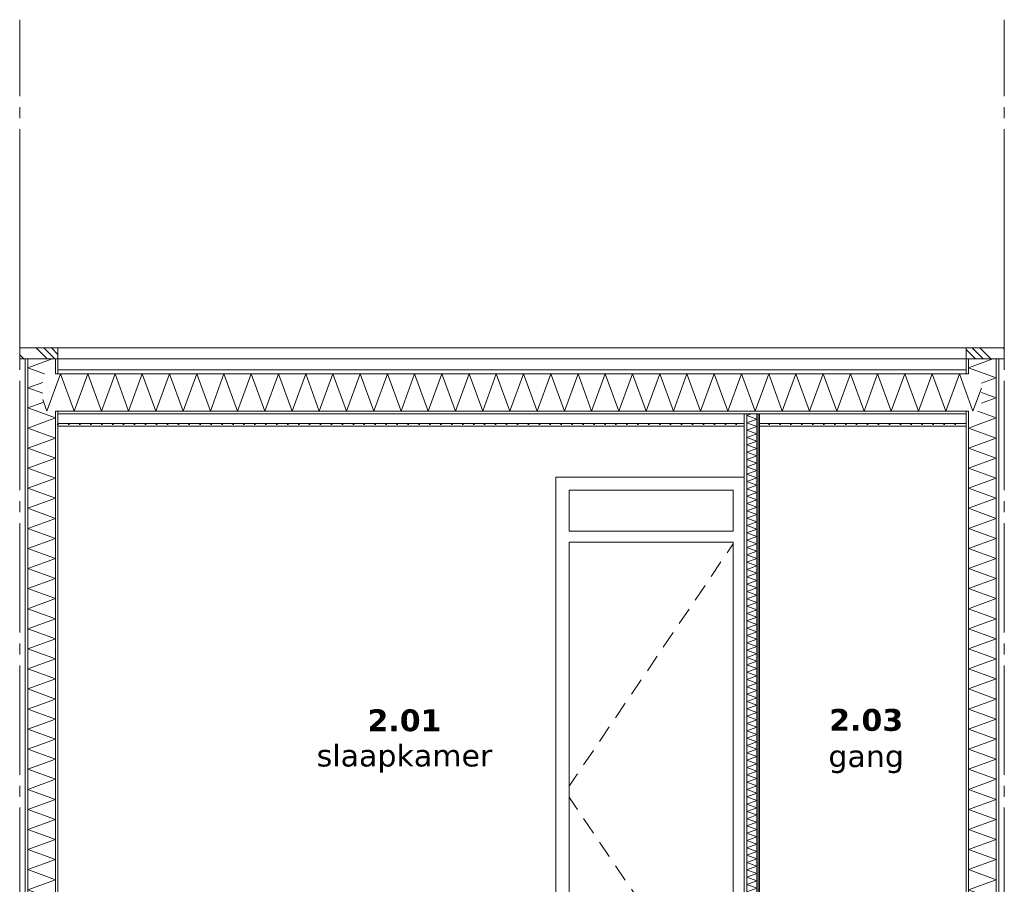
# Model space of a CAD drawing. Header units: millimetres. Extents: x -25778 to 132920, y -21930 to 17454.
# Tile 21 of 26: x 105190 to 109690, y -11779 to -7829. Entities that reach past the tile are written whole.
import ezdxf

# ---------------------------------------------------------------- set-up
doc = ezdxf.new("R2010")
doc.units = ezdxf.units.MM
doc.header["$MEASUREMENT"] = 0
doc.linetypes.add('B0204', pattern=[650, 500, -50, 50, -50])
for name, color, linetype in [('A Stramien.module', 7, 'Continuous'), ('New_ Deuren', 7, 'Continuous'), ('New_21 Buitenwanden', 7, 'Continuous'), ('New_22 C Binnenwanden', 7, 'Continuous'), ('New_22 C Binnenwanden Doorsnede-arcering', 7, 'Continuous'), ('New_22 C Binnenwanden Laagscheidingslijnen', 7, 'Continuous'), ('New_27 Daken', 7, 'Continuous'), ('New_27 Daken Doorsnede-arcering', 7, 'Continuous'), ('New_27 Daken Laagscheidingslijnen', 7, 'Continuous'), ('New_47 Dakafwerking', 7, 'Continuous'), ('New_47 Dakafwerking Doorsnede-arcering', 7, 'Continuous'), ('New_47 Dakafwerking Laagscheidingslijnen', 7, 'Continuous'), ('Tekst_dim Algemeen', 7, 'Continuous')]:
    doc.layers.add(name, color=color, linetype=linetype)
doc.styles.add('GENERATED_STYLE_2', font='verdana.ttf')
pattern_1 = [(0, (105190.47, -18728.75), (0, 86.60254), [0, -50]), (0, (105215.47, -18685.446), (0, 86.60254), [0, -50])]
pattern_2 = [(270, (105190.466, -18728.747), (25, 0), [])]
pattern_3 = [(135, (105190.47, -18728.75), (88.3883, 88.3883), []), (135, (105172.79, -18746.42), (88.3883, 88.3883), []), (135, (105155.11, -18764.1), (88.3883, 88.3883), [])]

# ---------------------------------------------------------------- blocks, each defined once
blk = doc.blocks.new('Section Element_179_5', base_point=(105190.5, -18728.7))
at = {"layer": 'New_21 Buitenwanden', "color": 149, "linetype": 'Continuous', "lineweight": 0, "true_color": 0x3c4244}
blk.add_line((109095.5, -9378.7), (109515.5, -9378.7), dxfattribs=at)
blk = doc.blocks.new('*X210', base_point=(105190.5, -18728.7))
at = {"layer": 'New_27 Daken Doorsnede-arcering', "color": 7, "linetype": 'Continuous', "lineweight": 0}
for p, q in [((105314.9, -9617.7), (105377.2, -9446.7)), ((105439.4, -9617.7), (105377.2, -9446.7)), ((105439.4, -9617.7), (105501.7, -9446.7)), ((105563.9, -9617.7), (105501.7, -9446.7)), ((105563.9, -9617.7), (105626.1, -9446.7)), ((105688.4, -9617.7), (105626.1, -9446.7)), ((105688.4, -9617.7), (105750.6, -9446.7)), ((105812.9, -9617.7), (105750.6, -9446.7)), ((105812.9, -9617.7), (105875.1, -9446.7)), ((105937.3, -9617.7), (105875.1, -9446.7)), ((105937.3, -9617.7), (105999.6, -9446.7)), ((106061.8, -9617.7), (105999.6, -9446.7)), ((106061.8, -9617.7), (106124, -9446.7)), ((106186.3, -9617.7), (106124, -9446.7)), ((106186.3, -9617.7), (106248.5, -9446.7)), ((106310.8, -9617.7), (106248.5, -9446.7)), ((106310.8, -9617.7), (106373, -9446.7)), ((106435.2, -9617.7), (106373, -9446.7)), ((106435.2, -9617.7), (106497.5, -9446.7)), ((106559.7, -9617.7), (106497.5, -9446.7)), ((106559.7, -9617.7), (106622, -9446.7)), ((106684.2, -9617.7), (106622, -9446.7)), ((106684.2, -9617.7), (106746.4, -9446.7)), ((106808.7, -9617.7), (106746.4, -9446.7)), ((106808.7, -9617.7), (106870.9, -9446.7)), ((106933.2, -9617.7), (106870.9, -9446.7)), ((106933.2, -9617.7), (106995.4, -9446.7)), ((107057.6, -9617.7), (106995.4, -9446.7)), ((107057.6, -9617.7), (107119.9, -9446.7)), ((107182.1, -9617.7), (107119.9, -9446.7)), ((107182.1, -9617.7), (107244.3, -9446.7)), ((107306.6, -9617.7), (107244.3, -9446.7)), ((107306.6, -9617.7), (107368.8, -9446.7)), ((107431.1, -9617.7), (107368.8, -9446.7)), ((107431.1, -9617.7), (107493.3, -9446.7)), ((107555.5, -9617.7), (107493.3, -9446.7)), ((107555.5, -9617.7), (107617.8, -9446.7)), ((107680, -9617.7), (107617.8, -9446.7)), ((107680, -9617.7), (107742.3, -9446.7)), ((107804.5, -9617.7), (107742.3, -9446.7)), ((107804.5, -9617.7), (107866.7, -9446.7)), ((107929, -9617.7), (107866.7, -9446.7)), ((107929, -9617.7), (107991.2, -9446.7)), ((108053.5, -9617.7), (107991.2, -9446.7)), ((108053.5, -9617.7), (108115.7, -9446.7)), ((108177.9, -9617.7), (108115.7, -9446.7)), ((108177.9, -9617.7), (108240.2, -9446.7)), ((108302.4, -9617.7), (108240.2, -9446.7)), ((108302.4, -9617.7), (108364.7, -9446.7)), ((108426.9, -9617.7), (108364.7, -9446.7)), ((108426.9, -9617.7), (108489.1, -9446.7)), ((108551.4, -9617.7), (108489.1, -9446.7)), ((108551.4, -9617.7), (108613.6, -9446.7)), ((108675.8, -9617.7), (108613.6, -9446.7)), ((108675.8, -9617.7), (108738.1, -9446.7)), ((108800.3, -9617.7), (108738.1, -9446.7)), ((108800.3, -9617.7), (108862.6, -9446.7)), ((108924.8, -9617.7), (108862.6, -9446.7)), ((108924.8, -9617.7), (108987, -9446.7)), ((109049.3, -9617.7), (108987, -9446.7)), ((109049.3, -9617.7), (109111.5, -9446.7)), ((109173.8, -9617.7), (109111.5, -9446.7)), ((109173.8, -9617.7), (109236, -9446.7)), ((109298.2, -9617.7), (109236, -9446.7)), ((109298.2, -9617.7), (109360.5, -9446.7)), ((109422.7, -9617.7), (109360.5, -9446.7)), ((109422.7, -9617.7), (109485, -9446.7)), ((109547.2, -9617.7), (109485, -9446.7)), ((109547.2, -9617.7), (109585.5, -9512.6)), ((105314.9, -9617.7), (105295.5, -9564.2))]:
    blk.add_line(p, q, dxfattribs=at)
blk = doc.blocks.new('Section Element_182_5', base_point=(105190.5, -18728.7))
at = {"layer": 'New_27 Daken Doorsnede-arcering', "linetype": 'Continuous', "lineweight": 0, "true_color": 0x000000}
h = blk.add_hatch(dxfattribs=at)
h.set_pattern_fill('325_Houtachtig_plaatmate_E4', color=18, style=0, pattern_type=2)
h.set_pattern_definition([(0, (105190.466, -18728.747), (0, 25), [])])
h.paths.add_polyline_path([(105365.5, -9446.7), (109515.5, -9446.7), (109515.5, -9428.7), (105365.5, -9428.7)])
h = blk.add_hatch(dxfattribs=at)
h.set_pattern_fill('720_Gips_0005', color=18, style=0, pattern_type=2)
h.set_pattern_definition(pattern_1)
h.paths.add_polyline_path([(109515.5, -9617.7), (105365.5, -9617.7), (105365.5, -9629.7), (109515.5, -9629.7)])
h = blk.add_hatch(dxfattribs=at)
h.set_pattern_fill('720_Gips_0005', color=18, style=0, pattern_type=2)
h.set_pattern_definition(pattern_1)
h.paths.add_polyline_path([(105365.5, -9673.7), (105365.5, -9685.7), (108501.5, -9685.7), (108501.5, -9673.7)])
h = blk.add_hatch(dxfattribs=at)
h.set_pattern_fill('720_Gips_0005', color=18, style=0, pattern_type=2)
h.set_pattern_definition(pattern_1)
h.paths.add_polyline_path([(108571.5, -9673.7), (108571.5, -9685.7), (109515.5, -9685.7), (109515.5, -9673.7)])
at = {"layer": 'New_27 Daken', "color": 9, "linetype": 'Continuous', "lineweight": 0}
for p, q in [((109515.5, -9428.7), (105365.5, -9428.7)), ((108501.5, -9685.7), (105365.5, -9685.7)), ((109515.5, -9685.7), (108571.5, -9685.7))]:
    blk.add_line(p, q, dxfattribs=at)
at = {"layer": 'New_27 Daken Laagscheidingslijnen', "color": 9, "linetype": 'Continuous', "lineweight": 0}
for p, q in [((108501.5, -9673.7), (105365.5, -9673.7)), ((109515.5, -9673.7), (108571.5, -9673.7))]:
    blk.add_line(p, q, dxfattribs=at)
at = {"layer": 'New_27 Daken Laagscheidingslijnen', "color": 9, "linetype": 'Continuous', "lineweight": 0, "flags": 128}
for points in [[(109527.5, -9446.7), (109515.5, -9446.7), (105365.5, -9446.7), (105353.5, -9446.7)], [(109527.5, -9617.7), (109515.5, -9617.7), (105365.5, -9617.7), (105353.5, -9617.7)], [(109515.5, -9629.7), (108571.5, -9629.7), (108559.5, -9629.7), (108513.5, -9629.7), (108501.5, -9629.7), (105365.5, -9629.7)]]:
    blk.add_lwpolyline(points, dxfattribs=at)
at = {"layer": 'New_27 Daken', "lineweight": 0}
blk.add_blockref('*X210', (105190.5, -18728.7), dxfattribs=at)
blk = doc.blocks.new('*X225', base_point=(105190.5, -18728.7))
at = {"layer": 'New_22 C Binnenwanden Doorsnede-arcering', "color": 7, "linetype": 'Continuous', "lineweight": 0}
for p, q in [((109638.4, -9378.7), (109527.5, -9419.1)), ((109653.5, -9465), (109527.5, -9419.1)), ((109653.5, -9465), (109585.5, -9489.7)), ((109653.5, -9556.7), (109585.5, -9531.9)), ((109653.5, -9556.7), (109585.5, -9581.4)), ((109653.5, -9648.4), (109569.2, -9617.7)), ((109653.5, -9648.4), (109527.5, -9694.3)), ((109653.5, -9740.1), (109527.5, -9694.3)), ((109653.5, -9740.1), (109527.5, -9786)), ((109653.5, -9831.9), (109527.5, -9786)), ((109653.5, -9831.9), (109527.5, -9877.7)), ((109653.5, -9923.6), (109527.5, -9877.7)), ((109653.5, -9923.6), (109527.5, -9969.4)), ((109653.5, -10015.3), (109527.5, -9969.4)), ((109653.5, -10015.3), (109527.5, -10061.2)), ((109653.5, -10107), (109527.5, -10061.2)), ((109653.5, -10107), (109527.5, -10152.9)), ((109653.5, -10198.7), (109527.5, -10152.9)), ((109653.5, -10198.7), (109527.5, -10244.6)), ((109653.5, -10290.5), (109527.5, -10244.6)), ((109653.5, -10290.5), (109527.5, -10336.3)), ((109653.5, -10382.2), (109527.5, -10336.3)), ((109653.5, -10382.2), (109527.5, -10428)), ((109653.5, -10473.9), (109527.5, -10428)), ((109653.5, -10473.9), (109527.5, -10519.8)), ((109653.5, -10565.6), (109527.5, -10519.8)), ((109653.5, -10565.6), (109527.5, -10611.5)), ((109653.5, -10657.3), (109527.5, -10611.5)), ((109653.5, -10657.3), (109527.5, -10703.2)), ((109653.5, -10749.1), (109527.5, -10703.2)), ((109653.5, -10749.1), (109527.5, -10794.9)), ((109653.5, -10840.8), (109527.5, -10794.9)), ((109653.5, -10840.8), (109527.5, -10886.6)), ((109653.5, -10932.5), (109527.5, -10886.6)), ((109653.5, -10932.5), (109527.5, -10978.4)), ((109653.5, -11024.2), (109527.5, -10978.4)), ((109653.5, -11024.2), (109527.5, -11070.1)), ((109653.5, -11115.9), (109527.5, -11070.1)), ((109653.5, -11115.9), (109527.5, -11161.8)), ((109653.5, -11207.7), (109527.5, -11161.8)), ((109653.5, -11207.7), (109527.5, -11253.5)), ((109653.5, -11299.4), (109527.5, -11253.5)), ((109653.5, -11299.4), (109527.5, -11345.2)), ((109653.5, -11391.1), (109527.5, -11345.2)), ((109653.5, -11391.1), (109527.5, -11437)), ((109653.5, -11482.8), (109527.5, -11437)), ((109653.5, -11482.8), (109527.5, -11528.7)), ((109653.5, -11574.5), (109527.5, -11528.7)), ((109653.5, -11574.5), (109527.5, -11620.4)), ((109653.5, -11666.3), (109527.5, -11620.4)), ((109653.5, -11666.3), (109527.5, -11712.1)), ((109653.5, -11758), (109527.5, -11712.1)), ((109653.5, -11758), (109527.5, -11803.8)), ((109653.5, -11849.7), (109527.5, -11803.8)), ((109653.5, -11849.7), (109527.5, -11895.6)), ((109653.5, -11941.4), (109527.5, -11895.6)), ((109653.5, -11941.4), (109527.5, -11987.3)), ((109653.5, -12033.2), (109527.5, -11987.3)), ((109653.5, -12033.2), (109527.5, -12079)), ((109653.5, -12124.9), (109527.5, -12079)), ((109653.5, -12124.9), (109527.5, -12170.7)), ((109653.5, -12216.6), (109527.5, -12170.7)), ((109653.5, -12216.6), (109527.5, -12262.5)), ((109653.5, -12308.3), (109527.5, -12262.5)), ((109653.5, -12308.3), (109527.5, -12354.2)), ((109653.5, -12400), (109527.5, -12354.2)), ((109653.5, -12400), (109527.5, -12445.9)), ((109653.5, -12491.8), (109527.5, -12445.9)), ((109653.5, -12491.8), (109551.8, -12528.7))]:
    blk.add_line(p, q, dxfattribs=at)
blk = doc.blocks.new('Section Element_191_5', base_point=(105190.5, -18728.7))
at = {"layer": 'New_22 C Binnenwanden Doorsnede-arcering', "linetype": 'Continuous', "lineweight": 0, "true_color": 0x000000}
h = blk.add_hatch(dxfattribs=at)
h.set_pattern_fill('325_Houtachtig_plaatmate_E4', color=18, style=0, pattern_type=2)
h.set_pattern_definition(pattern_2)
h.paths.add_polyline_path([(109527.5, -9378.7), (109515.5, -9378.7), (109515.5, -9446.7), (109527.5, -9446.7)])
h = blk.add_hatch(dxfattribs=at)
h.set_pattern_fill('325_Houtachtig_plaatmate_E4', color=18, style=0, pattern_type=2)
h.set_pattern_definition(pattern_2)
h.paths.add_polyline_path([(109665.5, -9378.7), (109653.5, -9378.7), (109653.5, -12528.7), (109665.5, -12528.7)])
h = blk.add_hatch(dxfattribs=at)
h.set_pattern_fill('325_Houtachtig_plaatmate_E4', color=18, style=0, pattern_type=2)
h.set_pattern_definition(pattern_2)
h.paths.add_polyline_path([(109515.5, -12528.7), (109527.5, -12528.7), (109527.5, -9617.7), (109515.5, -9617.7)])
at = {"layer": 'New_22 C Binnenwanden', "color": 1, "linetype": 'Continuous', "lineweight": 0}
for p, q in [((109515.5, -9378.7), (109515.5, -9428.7)), ((109665.5, -9378.7), (109665.5, -12528.7)), ((109515.5, -9685.7), (109515.5, -12528.7))]:
    blk.add_line(p, q, dxfattribs=at)
at = {"layer": 'New_22 C Binnenwanden Laagscheidingslijnen', "color": 1, "linetype": 'Continuous', "lineweight": 0}
for p, q in [((109527.5, -9378.7), (109527.5, -9446.7)), ((109653.5, -9378.7), (109653.5, -12528.7)), ((109515.5, -9428.7), (109515.5, -9446.7)), ((109527.5, -9617.7), (109527.5, -12528.7))]:
    blk.add_line(p, q, dxfattribs=at)
at = {"layer": 'New_22 C Binnenwanden Laagscheidingslijnen', "color": 1, "linetype": 'Continuous', "lineweight": 0, "flags": 128}
blk.add_lwpolyline([(109515.5, -9617.7), (109515.5, -9629.7), (109515.5, -9673.7), (109515.5, -9685.7)], dxfattribs=at)
at = {"layer": 'New_22 C Binnenwanden', "lineweight": 0}
blk.add_blockref('*X225', (105190.5, -18728.7), dxfattribs=at)
blk = doc.blocks.new('*X227', base_point=(105190.5, -18728.7))
at = {"layer": 'New_22 C Binnenwanden Doorsnede-arcering', "color": 7, "linetype": 'Continuous', "lineweight": 0}
for p, q in [((105338.4, -9378.7), (105227.5, -9419.1)), ((105303.4, -9446.7), (105227.5, -9419.1)), ((105295.5, -9486.1), (105227.5, -9510.8)), ((105295.5, -9535.6), (105227.5, -9510.8)), ((105295.5, -9577.8), (105227.5, -9602.6)), ((105353.5, -9648.4), (105227.5, -9602.6)), ((105353.5, -9648.4), (105227.5, -9694.3)), ((105353.5, -9740.1), (105227.5, -9694.3)), ((105353.5, -9740.1), (105227.5, -9786)), ((105353.5, -9831.9), (105227.5, -9786)), ((105353.5, -9831.9), (105227.5, -9877.7)), ((105353.5, -9923.6), (105227.5, -9877.7)), ((105353.5, -9923.6), (105227.5, -9969.4)), ((105353.5, -10015.3), (105227.5, -9969.4)), ((105353.5, -10015.3), (105227.5, -10061.2)), ((105353.5, -10107), (105227.5, -10061.2)), ((105353.5, -10107), (105227.5, -10152.9)), ((105353.5, -10198.7), (105227.5, -10152.9)), ((105353.5, -10198.7), (105227.5, -10244.6)), ((105353.5, -10290.5), (105227.5, -10244.6)), ((105353.5, -10290.5), (105227.5, -10336.3)), ((105353.5, -10382.2), (105227.5, -10336.3)), ((105353.5, -10382.2), (105227.5, -10428)), ((105353.5, -10473.9), (105227.5, -10428)), ((105353.5, -10473.9), (105227.5, -10519.8)), ((105353.5, -10565.6), (105227.5, -10519.8)), ((105353.5, -10565.6), (105227.5, -10611.5)), ((105353.5, -10657.3), (105227.5, -10611.5)), ((105353.5, -10657.3), (105227.5, -10703.2)), ((105353.5, -10749.1), (105227.5, -10703.2)), ((105353.5, -10749.1), (105227.5, -10794.9)), ((105353.5, -10840.8), (105227.5, -10794.9)), ((105353.5, -10840.8), (105227.5, -10886.6)), ((105353.5, -10932.5), (105227.5, -10886.6)), ((105353.5, -10932.5), (105227.5, -10978.4)), ((105353.5, -11024.2), (105227.5, -10978.4)), ((105353.5, -11024.2), (105227.5, -11070.1)), ((105353.5, -11115.9), (105227.5, -11070.1)), ((105353.5, -11115.9), (105227.5, -11161.8)), ((105353.5, -11207.7), (105227.5, -11161.8)), ((105353.5, -11207.7), (105227.5, -11253.5)), ((105353.5, -11299.4), (105227.5, -11253.5)), ((105353.5, -11299.4), (105227.5, -11345.2)), ((105353.5, -11391.1), (105227.5, -11345.2)), ((105353.5, -11391.1), (105227.5, -11437)), ((105353.5, -11482.8), (105227.5, -11437)), ((105353.5, -11482.8), (105227.5, -11528.7)), ((105353.5, -11574.5), (105227.5, -11528.7)), ((105353.5, -11574.5), (105227.5, -11620.4)), ((105353.5, -11666.3), (105227.5, -11620.4)), ((105353.5, -11666.3), (105227.5, -11712.1)), ((105353.5, -11758), (105227.5, -11712.1)), ((105353.5, -11758), (105227.5, -11803.8)), ((105353.5, -11849.7), (105227.5, -11803.8)), ((105353.5, -11849.7), (105227.5, -11895.6)), ((105353.5, -11941.4), (105227.5, -11895.6)), ((105353.5, -11941.4), (105227.5, -11987.3)), ((105353.5, -12033.2), (105227.5, -11987.3)), ((105353.5, -12033.2), (105227.5, -12079)), ((105353.5, -12124.9), (105227.5, -12079)), ((105353.5, -12124.9), (105227.5, -12170.7)), ((105353.5, -12216.6), (105227.5, -12170.7)), ((105353.5, -12216.6), (105227.5, -12262.5)), ((105353.5, -12308.3), (105227.5, -12262.5)), ((105353.5, -12308.3), (105227.5, -12354.2)), ((105353.5, -12400), (105227.5, -12354.2)), ((105353.5, -12400), (105227.5, -12445.9)), ((105353.5, -12491.8), (105227.5, -12445.9)), ((105353.5, -12491.8), (105251.8, -12528.7))]:
    blk.add_line(p, q, dxfattribs=at)
blk = doc.blocks.new('Section Element_192_5', base_point=(105190.5, -18728.7))
at = {"layer": 'New_22 C Binnenwanden Doorsnede-arcering', "linetype": 'Continuous', "lineweight": 0, "true_color": 0x000000}
h = blk.add_hatch(dxfattribs=at)
h.set_pattern_fill('325_Houtachtig_plaatmate_E4', color=18, style=0, pattern_type=2)
h.set_pattern_definition(pattern_2)
h.paths.add_polyline_path([(105215.5, -9378.7), (105215.5, -12528.7), (105227.5, -12528.7), (105227.5, -9378.7)])
h = blk.add_hatch(dxfattribs=at)
h.set_pattern_fill('325_Houtachtig_plaatmate_E4', color=18, style=0, pattern_type=2)
h.set_pattern_definition(pattern_2)
h.paths.add_polyline_path([(105353.5, -9446.7), (105365.5, -9446.7), (105365.5, -9378.7), (105353.5, -9378.7)])
h = blk.add_hatch(dxfattribs=at)
h.set_pattern_fill('325_Houtachtig_plaatmate_E4', color=18, style=0, pattern_type=2)
h.set_pattern_definition(pattern_2)
h.paths.add_polyline_path([(105365.5, -9617.7), (105353.5, -9617.7), (105353.5, -12528.7), (105365.5, -12528.7)])
at = {"layer": 'New_22 C Binnenwanden', "color": 1, "linetype": 'Continuous', "lineweight": 0}
for p, q in [((105215.5, -9378.7), (105215.5, -12528.7)), ((105365.5, -9378.7), (105365.5, -9428.7)), ((105365.5, -9685.7), (105365.5, -12528.7))]:
    blk.add_line(p, q, dxfattribs=at)
at = {"layer": 'New_22 C Binnenwanden Laagscheidingslijnen', "color": 1, "linetype": 'Continuous', "lineweight": 0}
for p, q in [((105227.5, -9378.7), (105227.5, -12528.7)), ((105353.5, -9378.7), (105353.5, -9446.7)), ((105365.5, -9428.7), (105365.5, -9446.7)), ((105353.5, -9617.7), (105353.5, -12528.7))]:
    blk.add_line(p, q, dxfattribs=at)
at = {"layer": 'New_22 C Binnenwanden Laagscheidingslijnen', "color": 1, "linetype": 'Continuous', "lineweight": 0, "flags": 128}
blk.add_lwpolyline([(105365.5, -9617.7), (105365.5, -9629.7), (105365.5, -9673.7), (105365.5, -9685.7)], dxfattribs=at)
at = {"layer": 'New_22 C Binnenwanden', "lineweight": 0}
blk.add_blockref('*X227', (105190.5, -18728.7), dxfattribs=at)
blk = doc.blocks.new('Section Element_194_5', base_point=(105190.5, -18728.7))
at = {"layer": 'New_47 Dakafwerking', "color": 149, "linetype": 'Continuous', "lineweight": 0, "true_color": 0x3c4244}
blk.add_line((105365.5, -9328.7), (109515.5, -9328.7), dxfattribs=at)
blk = doc.blocks.new('Section Element_197_5', base_point=(105190.5, -18728.7))
at = {"layer": 'New_47 Dakafwerking Doorsnede-arcering', "linetype": 'Continuous', "lineweight": 0, "true_color": 0x000000}
h = blk.add_hatch(dxfattribs=at)
h.set_pattern_fill('505_Aluminium_0005', color=18, style=0, pattern_type=2)
h.set_pattern_definition(pattern_3)
h.paths.add_polyline_path([(109515.5, -9378.7), (109690.5, -9378.7), (109690.5, -9328.7), (109515.5, -9328.7)])
at = {"layer": 'New_47 Dakafwerking', "color": 9, "linetype": 'Continuous', "lineweight": 0}
for p, q in [((109515.5, -9328.7), (109515.5, -9378.7)), ((109690.5, -9328.7), (109515.5, -9328.7)), ((109690.5, -9328.7), (109690.5, -9378.7)), ((109690.5, -9378.7), (109665.5, -9378.7))]:
    blk.add_line(p, q, dxfattribs=at)
at = {"layer": 'New_47 Dakafwerking Laagscheidingslijnen', "color": 9, "linetype": 'Continuous', "lineweight": 0, "flags": 128}
blk.add_lwpolyline([(109665.5, -9378.7), (109653.5, -9378.7), (109527.5, -9378.7), (109515.5, -9378.7)], dxfattribs=at)
blk = doc.blocks.new('Section Element_198_5', base_point=(105190.5, -18728.7))
at = {"layer": 'New_47 Dakafwerking Doorsnede-arcering', "linetype": 'Continuous', "lineweight": 0, "true_color": 0x000000}
h = blk.add_hatch(dxfattribs=at)
h.set_pattern_fill('505_Aluminium_0005', color=18, style=0, pattern_type=2)
h.set_pattern_definition(pattern_3)
h.paths.add_polyline_path([(105365.5, -9328.7), (105190.5, -9328.7), (105190.5, -9378.7), (105365.5, -9378.7)])
at = {"layer": 'New_47 Dakafwerking', "color": 9, "linetype": 'Continuous', "lineweight": 0}
for p, q in [((105190.5, -9328.7), (105190.5, -9378.7)), ((105365.5, -9328.7), (105190.5, -9328.7)), ((105365.5, -9328.7), (105365.5, -9378.7)), ((105215.5, -9378.7), (105190.5, -9378.7))]:
    blk.add_line(p, q, dxfattribs=at)
at = {"layer": 'New_47 Dakafwerking Laagscheidingslijnen', "color": 9, "linetype": 'Continuous', "lineweight": 0, "flags": 128}
blk.add_lwpolyline([(105365.5, -9378.7), (105353.5, -9378.7), (105227.5, -9378.7), (105215.5, -9378.7)], dxfattribs=at)
blk = doc.blocks.new('Section Element_268_5', base_point=(105190.5, -18728.7))
at = {"layer": 'New_ Deuren', "color": 7, "linetype": 'Continuous', "lineweight": 0}
for p, q in [((107641.5, -9918.7), (107641.5, -9978.7)), ((108501.5, -9918.7), (107641.5, -9918.7)), ((107641.5, -9978.7), (107641.5, -12528.7)), ((107701.5, -10165.7), (107701.5, -9978.7)), ((107701.5, -9978.7), (108451.5, -9978.7)), ((108451.5, -9978.7), (108451.5, -10165.7)), ((108451.5, -10165.7), (107701.5, -10165.7)), ((107701.5, -12528.7), (107701.5, -10215.7)), ((107701.5, -10215.7), (108451.5, -10215.7)), ((108451.5, -10223.8), (108423.6, -10265)), ((108451.5, -10215.7), (108451.5, -12528.7)), ((108395.6, -10306.4), (108350.7, -10372.6)), ((108322.7, -10414), (108277.8, -10480.3)), ((108249.8, -10521.6), (108204.9, -10587.9)), ((108176.9, -10629.3), (108132, -10695.5)), ((108104, -10736.9), (108059.1, -10803.2)), ((108031, -10844.6), (107986.2, -10910.8)), ((107958.1, -10952.2), (107913.3, -11018.4)), ((107885.2, -11059.8), (107840.4, -11126.1)), ((107812.3, -11167.5), (107767.5, -11233.7)), ((107729.3, -11290), (107701.5, -11331.1)), ((107739.4, -11275.1), (107729.3, -11290)), ((107729.3, -11422.5), (107701.5, -11381.3)), ((107739.4, -11437.4), (107729.3, -11422.5)), ((107812.3, -11545), (107767.5, -11478.8)), ((107885.2, -11652.7), (107840.4, -11586.4)), ((107958.1, -11760.3), (107913.3, -11694.1)), ((108031, -11867.9), (107986.2, -11801.7)), ((108104, -11975.6), (108059.1, -11909.3)), ((108176.9, -12083.2), (108132, -12017)), ((108249.8, -12190.8), (108204.9, -12124.6)), ((108322.7, -12298.5), (108277.8, -12232.2)), ((108395.6, -12406.1), (108350.7, -12339.9)), ((108451.5, -12488.6), (108423.6, -12447.5)), ((108451.5, -12513.7), (107701.5, -12513.7))]:
    blk.add_line(p, q, dxfattribs=at)
blk = doc.blocks.new('*X312', base_point=(105190.5, -18728.7))
at = {"layer": 'New_22 C Binnenwanden Doorsnede-arcering', "color": 7, "linetype": 'Continuous', "lineweight": 0}
for p, q in [((108534.8, -9629.7), (108513.5, -9637.5)), ((108559.5, -9654.2), (108513.5, -9637.5)), ((108559.5, -9654.2), (108513.5, -9671)), ((108559.5, -9687.7), (108513.5, -9671)), ((108559.5, -9687.7), (108513.5, -9704.5)), ((108559.5, -9721.2), (108513.5, -9704.5)), ((108559.5, -9721.2), (108513.5, -9738)), ((108559.5, -9754.7), (108513.5, -9738)), ((108559.5, -9754.7), (108513.5, -9771.4)), ((108559.5, -9788.2), (108513.5, -9771.4)), ((108559.5, -9788.2), (108513.5, -9804.9)), ((108559.5, -9821.7), (108513.5, -9804.9)), ((108559.5, -9821.7), (108513.5, -9838.4)), ((108559.5, -9855.2), (108513.5, -9838.4)), ((108559.5, -9855.2), (108513.5, -9871.9)), ((108559.5, -9888.6), (108513.5, -9871.9)), ((108559.5, -9888.6), (108513.5, -9905.4)), ((108559.5, -9922.1), (108513.5, -9905.4)), ((108559.5, -9922.1), (108513.5, -9938.9)), ((108559.5, -9955.6), (108513.5, -9938.9)), ((108559.5, -9955.6), (108513.5, -9972.4)), ((108559.5, -9989.1), (108513.5, -9972.4)), ((108559.5, -9989.1), (108513.5, -10005.8)), ((108559.5, -10022.6), (108513.5, -10005.8)), ((108559.5, -10022.6), (108513.5, -10039.3)), ((108559.5, -10056.1), (108513.5, -10039.3)), ((108559.5, -10056.1), (108513.5, -10072.8)), ((108559.5, -10089.5), (108513.5, -10072.8)), ((108559.5, -10089.5), (108513.5, -10106.3)), ((108559.5, -10123), (108513.5, -10106.3)), ((108559.5, -10123), (108513.5, -10139.8)), ((108559.5, -10156.5), (108513.5, -10139.8)), ((108559.5, -10156.5), (108513.5, -10173.3)), ((108559.5, -10190), (108513.5, -10173.3)), ((108559.5, -10190), (108513.5, -10206.7)), ((108559.5, -10223.5), (108513.5, -10206.7)), ((108559.5, -10223.5), (108513.5, -10240.2)), ((108559.5, -10257), (108513.5, -10240.2)), ((108559.5, -10257), (108513.5, -10273.7)), ((108559.5, -10290.5), (108513.5, -10273.7)), ((108559.5, -10290.5), (108513.5, -10307.2)), ((108559.5, -10323.9), (108513.5, -10307.2)), ((108559.5, -10323.9), (108513.5, -10340.7)), ((108559.5, -10357.4), (108513.5, -10340.7)), ((108559.5, -10357.4), (108513.5, -10374.2)), ((108559.5, -10390.9), (108513.5, -10374.2)), ((108559.5, -10390.9), (108513.5, -10407.7)), ((108559.5, -10424.4), (108513.5, -10407.7)), ((108559.5, -10424.4), (108513.5, -10441.1)), ((108559.5, -10457.9), (108513.5, -10441.1)), ((108559.5, -10457.9), (108513.5, -10474.6)), ((108559.5, -10491.4), (108513.5, -10474.6)), ((108559.5, -10491.4), (108513.5, -10508.1)), ((108559.5, -10524.9), (108513.5, -10508.1)), ((108559.5, -10524.9), (108513.5, -10541.6)), ((108559.5, -10558.3), (108513.5, -10541.6)), ((108559.5, -10558.3), (108513.5, -10575.1)), ((108559.5, -10591.8), (108513.5, -10575.1)), ((108559.5, -10591.8), (108513.5, -10608.6)), ((108559.5, -10625.3), (108513.5, -10608.6)), ((108559.5, -10625.3), (108513.5, -10642.1)), ((108559.5, -10658.8), (108513.5, -10642.1)), ((108559.5, -10658.8), (108513.5, -10675.5)), ((108559.5, -10692.3), (108513.5, -10675.5)), ((108559.5, -10692.3), (108513.5, -10709)), ((108559.5, -10725.8), (108513.5, -10709)), ((108559.5, -10725.8), (108513.5, -10742.5)), ((108559.5, -10759.3), (108513.5, -10742.5)), ((108559.5, -10759.3), (108513.5, -10776)), ((108559.5, -10792.7), (108513.5, -10776)), ((108559.5, -10792.7), (108513.5, -10809.5)), ((108559.5, -10826.2), (108513.5, -10809.5)), ((108559.5, -10826.2), (108513.5, -10843)), ((108559.5, -10859.7), (108513.5, -10843)), ((108559.5, -10859.7), (108513.5, -10876.5)), ((108559.5, -10893.2), (108513.5, -10876.5)), ((108559.5, -10893.2), (108513.5, -10909.9)), ((108559.5, -10926.7), (108513.5, -10909.9)), ((108559.5, -10926.7), (108513.5, -10943.4)), ((108559.5, -10960.2), (108513.5, -10943.4)), ((108559.5, -10960.2), (108513.5, -10976.9)), ((108559.5, -10993.7), (108513.5, -10976.9)), ((108559.5, -10993.7), (108513.5, -11010.4)), ((108559.5, -11027.1), (108513.5, -11010.4)), ((108559.5, -11027.1), (108513.5, -11043.9)), ((108559.5, -11060.6), (108513.5, -11043.9)), ((108559.5, -11060.6), (108513.5, -11077.4)), ((108559.5, -11094.1), (108513.5, -11077.4)), ((108559.5, -11094.1), (108513.5, -11110.8)), ((108559.5, -11127.6), (108513.5, -11110.8)), ((108559.5, -11127.6), (108513.5, -11144.3)), ((108559.5, -11161.1), (108513.5, -11144.3)), ((108559.5, -11161.1), (108513.5, -11177.8)), ((108559.5, -11194.6), (108513.5, -11177.8)), ((108559.5, -11194.6), (108513.5, -11211.3)), ((108559.5, -11228), (108513.5, -11211.3)), ((108559.5, -11228), (108513.5, -11244.8)), ((108559.5, -11261.5), (108513.5, -11244.8)), ((108559.5, -11261.5), (108513.5, -11278.3)), ((108559.5, -11295), (108513.5, -11278.3)), ((108559.5, -11295), (108513.5, -11311.8)), ((108559.5, -11328.5), (108513.5, -11311.8)), ((108559.5, -11328.5), (108513.5, -11345.2)), ((108559.5, -11362), (108513.5, -11345.2)), ((108559.5, -11362), (108513.5, -11378.7)), ((108559.5, -11395.5), (108513.5, -11378.7)), ((108559.5, -11395.5), (108513.5, -11412.2)), ((108559.5, -11429), (108513.5, -11412.2)), ((108559.5, -11429), (108513.5, -11445.7)), ((108559.5, -11462.4), (108513.5, -11445.7)), ((108559.5, -11462.4), (108513.5, -11479.2)), ((108559.5, -11495.9), (108513.5, -11479.2)), ((108559.5, -11495.9), (108513.5, -11512.7)), ((108559.5, -11529.4), (108513.5, -11512.7)), ((108559.5, -11529.4), (108513.5, -11546.2)), ((108559.5, -11562.9), (108513.5, -11546.2)), ((108559.5, -11562.9), (108513.5, -11579.6)), ((108559.5, -11596.4), (108513.5, -11579.6)), ((108559.5, -11596.4), (108513.5, -11613.1)), ((108559.5, -11629.9), (108513.5, -11613.1)), ((108559.5, -11629.9), (108513.5, -11646.6)), ((108559.5, -11663.4), (108513.5, -11646.6)), ((108559.5, -11663.4), (108513.5, -11680.1)), ((108559.5, -11696.8), (108513.5, -11680.1)), ((108559.5, -11696.8), (108513.5, -11713.6)), ((108559.5, -11730.3), (108513.5, -11713.6)), ((108559.5, -11730.3), (108513.5, -11747.1)), ((108559.5, -11763.8), (108513.5, -11747.1)), ((108559.5, -11763.8), (108513.5, -11780.6)), ((108559.5, -11797.3), (108513.5, -11780.6)), ((108559.5, -11797.3), (108513.5, -11814)), ((108559.5, -11830.8), (108513.5, -11814)), ((108559.5, -11830.8), (108513.5, -11847.5)), ((108559.5, -11864.3), (108513.5, -11847.5)), ((108559.5, -11864.3), (108513.5, -11881)), ((108559.5, -11897.8), (108513.5, -11881)), ((108559.5, -11897.8), (108513.5, -11914.5)), ((108559.5, -11931.2), (108513.5, -11914.5)), ((108559.5, -11931.2), (108513.5, -11948)), ((108559.5, -11964.7), (108513.5, -11948)), ((108559.5, -11964.7), (108513.5, -11981.5)), ((108559.5, -11998.2), (108513.5, -11981.5)), ((108559.5, -11998.2), (108513.5, -12015)), ((108559.5, -12031.7), (108513.5, -12015)), ((108559.5, -12031.7), (108513.5, -12048.4)), ((108559.5, -12065.2), (108513.5, -12048.4)), ((108559.5, -12065.2), (108513.5, -12081.9)), ((108559.5, -12098.7), (108513.5, -12081.9)), ((108559.5, -12098.7), (108513.5, -12115.4)), ((108559.5, -12132.2), (108513.5, -12115.4)), ((108559.5, -12132.2), (108513.5, -12148.9)), ((108559.5, -12165.6), (108513.5, -12148.9)), ((108559.5, -12165.6), (108513.5, -12182.4)), ((108559.5, -12199.1), (108513.5, -12182.4)), ((108559.5, -12199.1), (108513.5, -12215.9)), ((108559.5, -12232.6), (108513.5, -12215.9)), ((108559.5, -12232.6), (108513.5, -12249.3)), ((108559.5, -12266.1), (108513.5, -12249.3)), ((108559.5, -12266.1), (108513.5, -12282.8)), ((108559.5, -12299.6), (108513.5, -12282.8)), ((108559.5, -12299.6), (108513.5, -12316.3)), ((108559.5, -12333.1), (108513.5, -12316.3)), ((108559.5, -12333.1), (108513.5, -12349.8)), ((108559.5, -12366.5), (108513.5, -12349.8)), ((108559.5, -12366.5), (108513.5, -12383.3)), ((108559.5, -12400), (108513.5, -12383.3)), ((108559.5, -12400), (108513.5, -12416.8)), ((108559.5, -12433.5), (108513.5, -12416.8)), ((108559.5, -12433.5), (108513.5, -12450.3)), ((108559.5, -12467), (108513.5, -12450.3)), ((108559.5, -12467), (108513.5, -12483.7)), ((108559.5, -12500.5), (108513.5, -12483.7)), ((108559.5, -12500.5), (108513.5, -12517.2)), ((108545.1, -12528.7), (108513.5, -12517.2))]:
    blk.add_line(p, q, dxfattribs=at)
blk = doc.blocks.new('Section Element_276_5', base_point=(105190.5, -18728.7))
at = {"layer": 'New_22 C Binnenwanden Doorsnede-arcering', "linetype": 'Continuous', "lineweight": 0, "true_color": 0x000000}
h = blk.add_hatch(dxfattribs=at)
h.set_pattern_fill('325_Houtachtig_plaatmate_E4', color=18, style=0, pattern_type=2)
h.set_pattern_definition(pattern_2)
h.paths.add_polyline_path([(108513.5, -9629.7), (108501.5, -9629.7), (108501.5, -12528.7), (108513.5, -12528.7)])
h = blk.add_hatch(dxfattribs=at)
h.set_pattern_fill('325_Houtachtig_plaatmate_E4', color=18, style=0, pattern_type=2)
h.set_pattern_definition(pattern_2)
h.paths.add_polyline_path([(108559.5, -12528.7), (108571.5, -12528.7), (108571.5, -9629.7), (108559.5, -9629.7)])
at = {"layer": 'New_22 C Binnenwanden', "color": 1, "linetype": 'Continuous', "lineweight": 0}
for p, q in [((108501.5, -9685.7), (108501.5, -12528.7)), ((108571.5, -9685.7), (108571.5, -12528.7))]:
    blk.add_line(p, q, dxfattribs=at)
at = {"layer": 'New_22 C Binnenwanden', "color": 1, "linetype": 'Continuous', "lineweight": 0, "flags": 128}
blk.add_lwpolyline([(108571.5, -12528.7), (108559.5, -12528.7), (108513.5, -12528.7), (108503.3, -12528.7)], dxfattribs=at)
at = {"layer": 'New_22 C Binnenwanden Laagscheidingslijnen', "color": 1, "linetype": 'Continuous', "lineweight": 0}
for p, q in [((108513.5, -9629.7), (108513.5, -12528.7)), ((108559.5, -9629.7), (108559.5, -12528.7))]:
    blk.add_line(p, q, dxfattribs=at)
at = {"layer": 'New_22 C Binnenwanden Laagscheidingslijnen', "color": 1, "linetype": 'Continuous', "lineweight": 0, "flags": 128}
for points in [[(108501.5, -9629.7), (108501.5, -9673.7), (108501.5, -9685.7)], [(108571.5, -9629.7), (108571.5, -9673.7), (108571.5, -9685.7)]]:
    blk.add_lwpolyline(points, dxfattribs=at)
at = {"layer": 'New_22 C Binnenwanden', "lineweight": 0}
blk.add_blockref('*X312', (105190.5, -18728.7), dxfattribs=at)
blk = doc.blocks.new('Section Element_279_5', base_point=(105190.5, -18728.7))
at = {"layer": 'New_21 Buitenwanden', "color": 149, "linetype": 'Continuous', "lineweight": 0, "true_color": 0x3c4244}
blk.add_line((105365.5, -9378.7), (105785.5, -9378.7), dxfattribs=at)
blk = doc.blocks.new('Section Element_280_5', base_point=(105190.5, -18728.7))
at = {"layer": 'New_21 Buitenwanden', "color": 149, "linetype": 'Continuous', "lineweight": 0, "true_color": 0x3c4244}
blk.add_line((105785.5, -9378.7), (109095.5, -9378.7), dxfattribs=at)
blk = doc.blocks.new('Standard grid marker[13]_5', base_point=(105190.5, -7828.7))
at = {"layer": 'A Stramien.module', "color": 9, "linetype": 'B0204', "lineweight": 0}
for q in [(105190.5, -7828.7), (105190.5, -20929.7)]:
    blk.add_line((105190.5, -8828.7), q, dxfattribs=at)
blk = doc.blocks.new('Standard grid marker[14]_5', base_point=(109690.5, -7828.7))
at = {"layer": 'A Stramien.module', "color": 9, "linetype": 'B0204', "lineweight": 0}
for q in [(109690.5, -7828.7), (109690.5, -20929.7)]:
    blk.add_line((109690.5, -8828.7), q, dxfattribs=at)

msp = doc.modelspace()

# ---------------------------------------------------------------- block references
at = {"layer": 'A Stramien.module', "color": 1, "linetype": 'Continuous', "lineweight": 0}
for name, p in [('Standard grid marker[13]_5', (105190.5, -7828.7)), ('Standard grid marker[14]_5', (109690.5, -7828.7))]:
    msp.add_blockref(name, p, dxfattribs=at)
at = {"layer": 'New_ Deuren', "lineweight": 0}
msp.add_blockref('Section Element_268_5', (105190.5, -18728.7), dxfattribs=at)
at = {"layer": 'New_21 Buitenwanden', "lineweight": 0}
for name in ['Section Element_279_5', 'Section Element_280_5', 'Section Element_179_5']:
    msp.add_blockref(name, (105190.5, -18728.7), dxfattribs=at)
at = {"layer": 'New_22 C Binnenwanden', "lineweight": 0}
for name in ['Section Element_192_5', 'Section Element_191_5', 'Section Element_276_5']:
    msp.add_blockref(name, (105190.5, -18728.7), dxfattribs=at)
at = {"layer": 'New_27 Daken', "lineweight": 0}
msp.add_blockref('Section Element_182_5', (105190.5, -18728.7), dxfattribs=at)
at = {"layer": 'New_47 Dakafwerking', "lineweight": 0}
for name in ['Section Element_198_5', 'Section Element_194_5', 'Section Element_197_5']:
    msp.add_blockref(name, (105190.5, -18728.7), dxfattribs=at)

# ---------------------------------------------------------------- texts
at = {"layer": 'Tekst_dim Algemeen', "color": 9, "linetype": 'Continuous', "lineweight": 0, "char_height": 100, "attachment_point": 5, "style": 'GENERATED_STYLE_2'}
for s, insert, line_spacing_factor in [('\\A1;{\\pqc;\\fVerdana|b1|i0|c0|p0;\\W1.000000;2.01\\P\\pqc;\\fVerdana|b0|i0|c0|p0;\\W1.000000;slaapkamer}', (106949.1, -11124.4), 0.965748), ('\\A1;{\\pqc;\\fVerdana|b1|i0|c0|p0;\\W1.000000;2.03\\P\\pqc;\\fVerdana|b0|i0|c0|p0;\\W1.000000;gang}', (109059.1, -11124.8), 0.991974)]:
    msp.add_mtext(s, dxfattribs=dict(at, insert=insert, line_spacing_factor=line_spacing_factor))

doc.saveas('drawing.dxf')
